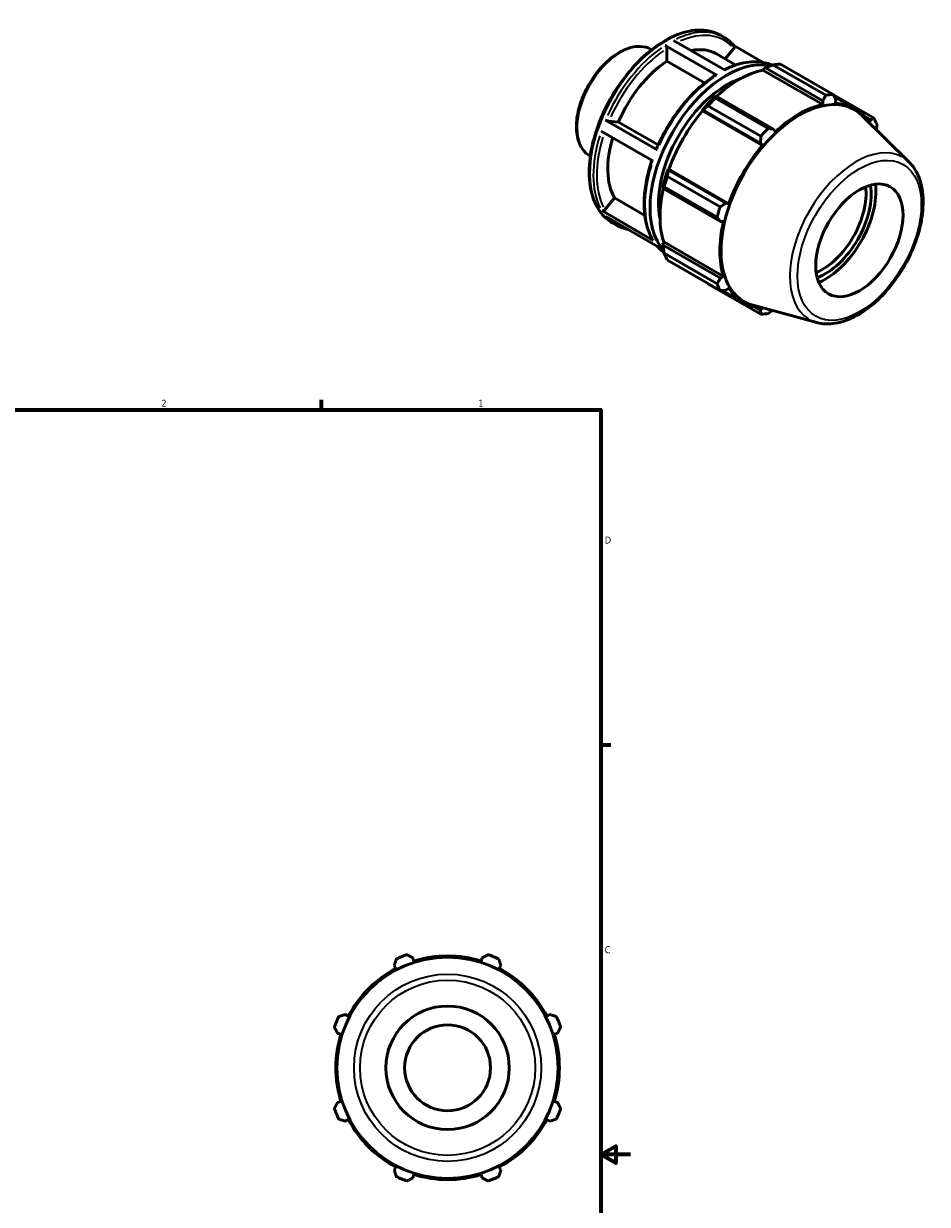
# Model space of a CAD drawing. Header units: inches. Extents: x -2.3 to 37.9, y -5.2 to 26.2.
# Tile 6 of 6: x 25.7 to 37.9, y 10.3 to 26.2. Entities that reach past the tile are written whole.
import ezdxf

# ---------------------------------------------------------------- set-up
doc = ezdxf.new("R2010")
doc.units = ezdxf.units.IN
doc.header["$MEASUREMENT"] = 0
for name, color, linetype, lineweight in [('Border (ANSI)', 7, 'Continuous', 70), ('Visible (ANSI)', 7, 'Continuous', 50), ('Visible Narrow (ANSI)', 7, 'Continuous', 35)]:
    doc.layers.add(name, color=color, linetype=linetype, lineweight=lineweight)
doc.styles.add('Note Text (ANSI)', font='tahoma.ttf')

# ---------------------------------------------------------------- blocks, each defined once
blk = doc.blocks.new('Borders Default Border')
at = {"layer": 'Border (ANSI)'}
for p, q in [((29.75, 21), (29.75, 21.134)), ((33.5, 16.5), (33.634, 16.5))]:
    blk.add_line(p, q, dxfattribs=at)
at = {"layer": 'Border (ANSI)', "flags": 128}
for points in [[(0.5, 1), (0.5, 21), (33.5, 21), (33.5, 1), (0.5, 1)], [(33.9, 11), (33.5, 11), (33.7, 11.115), (33.7, 10.885), (33.5, 11)]]:
    blk.add_lwpolyline(points, dxfattribs=at)
at = {"layer": 'Border (ANSI)', "color": 5, "true_color": 0x0000ff, "char_height": 0.0945, "attachment_point": 7, "style": 'Note Text (ANSI)'}
for s, insert in [('2', (27.596, 21.04)), ('1', (31.854, 21.04)), ('D', (33.553, 19.203)), ('C', (33.552, 13.701))]:
    blk.add_mtext(s, dxfattribs=dict(at, insert=insert))

msp = doc.modelspace()

# ---------------------------------------------------------------- linework, layer by layer
at = {"layer": 'Visible (ANSI)'}
for p, q in [((35.106, 26.028), (35.152, 26.002)), ((35.057, 25.493), (34.364, 25.892)), ((34.388, 25.68), (34.388, 25.852)), ((34.478, 25.959), (35.171, 25.56)), ((35.172, 25.711), (35.287, 25.853)), ((35.68, 25.663), (35.287, 25.89)), ((34.178, 25.838), (34.183, 25.835)), ((35.054, 25.778), (35.314, 25.629)), ((34.895, 25.388), (34.388, 25.68)), ((35.678, 25.561), (35.681, 25.575)), ((35.678, 25.561), (36.482, 25.098)), ((35.681, 25.575), (35.711, 25.591)), ((35.711, 25.591), (36.481, 25.148)), ((36.523, 25.223), (35.813, 25.631)), ((35.913, 25.641), (36.623, 25.232)), ((35.051, 25.212), (35.035, 25.204)), ((35.822, 24.768), (35.051, 25.212)), ((37.17, 24.915), (36.625, 25.229)), ((35.65, 24.672), (34.94, 25.081)), ((35.04, 25.186), (35.75, 24.777)), ((36.481, 25.148), (36.482, 25.098)), ((36.639, 25.202), (36.912, 25.044)), ((36.653, 25.114), (36.658, 25.165)), ((34.863, 25.021), (34.875, 25.025)), ((34.868, 25.013), (34.863, 25.021)), ((34.868, 25.013), (35.672, 24.549)), ((34.875, 25.025), (35.645, 24.582)), ((37.643, 24.324), (37.011, 24.949)), ((37.034, 24.946), (37.124, 24.894)), ((37.124, 24.894), (37.106, 24.855)), ((34.2, 24.344), (33.507, 24.743)), ((33.563, 24.89), (34.257, 24.491)), ((33.607, 24.875), (33.736, 24.863)), ((33.736, 24.863), (34.27, 24.556)), ((35.843, 24.73), (35.822, 24.768)), ((35.645, 24.582), (35.672, 24.549)), ((33.354, 24.408), (33.359, 24.405)), ((34.394, 24.134), (35.103, 23.725)), ((34.409, 24.218), (34.406, 24.231)), ((34.406, 24.231), (34.416, 24.23)), ((35.179, 23.774), (34.409, 24.218)), ((34.416, 24.23), (35.22, 23.767)), ((34.334, 23.989), (34.336, 23.972)), ((34.336, 23.972), (35.106, 23.528)), ((35.062, 23.586), (34.352, 23.995)), ((33.556, 23.686), (33.684, 23.845)), ((33.684, 23.845), (34.092, 23.61)), ((33.512, 23.674), (34.205, 23.275)), ((35.22, 23.767), (35.179, 23.774)), ((34.263, 23.194), (33.569, 23.593)), ((33.656, 23.509), (33.701, 23.483)), ((35.106, 23.528), (35.15, 23.529)), ((34.334, 23.243), (34.345, 23.253)), ((34.336, 23.209), (34.334, 23.243)), ((35.106, 22.766), (34.336, 23.209)), ((34.345, 23.253), (35.15, 22.79)), ((34.352, 23.101), (35.062, 22.692)), ((35.103, 22.6), (34.394, 23.009)), ((34.94, 22.692), (35.65, 22.283)), ((35.15, 22.79), (35.106, 22.766)), ((35.134, 22.602), (35.413, 22.441)), ((35.179, 22.604), (35.22, 22.633)), ((36.402, 22.171), (35.545, 22.403)), ((35.645, 22.333), (35.554, 22.386)), ((35.671, 22.369), (35.645, 22.333)), ((30.99, 13.597), (30.975, 13.643)), ((31.908, 13.643), (31.893, 13.597)), ((30.726, 13.54), (30.748, 13.497)), ((32.135, 13.497), (32.157, 13.54)), ((30.109, 12.858), (30.066, 12.88)), ((32.817, 12.88), (32.774, 12.858)), ((29.963, 12.631), (30.009, 12.616)), ((32.874, 12.616), (32.92, 12.631)), ((30.009, 11.713), (29.963, 11.698)), ((32.92, 11.698), (32.874, 11.713)), ((30.066, 11.449), (30.109, 11.471)), ((32.774, 11.471), (32.817, 11.449)), ((30.748, 10.832), (30.726, 10.789)), ((32.157, 10.789), (32.135, 10.832)), ((30.975, 10.686), (30.99, 10.732)), ((31.893, 10.732), (31.908, 10.686))]:
    msp.add_line(p, q, dxfattribs=at)
for radius in [1.486, 0.829, 0.577]:
    msp.add_circle((31.442, 12.165), radius, dxfattribs=at)
for radius, start, end in [(1.615, 109.792, 115.208), (1.502, 72.5, 107.5), (1.615, 64.792, 70.208), (1.502, 117.5, 152.5), (1.502, 27.5, 62.5), (1.615, 154.792, 160.208), (1.615, 19.792, 25.208), (1.502, 162.5, 197.5), (1.502, 342.5, 17.5), (1.615, 199.792, 205.208), (1.615, 334.792, 340.208), (1.502, 207.5, 242.5), (1.502, 297.5, 332.5), (1.615, 244.792, 250.208), (1.502, 252.5, 287.5), (1.615, 289.792, 295.208)]:
    msp.add_arc((31.442, 12.165), radius, start, end, dxfattribs=at)
for centre, major_axis, start_param, end_param in [((34.45, 24.729), (0.604, 1.05), 0, 0.469691), ((35.189, 24.303), (0.725, 1.26), 0.175392, 2.964551), ((34.45, 24.729), (-0.604, -1.05), 3.998068, 4.91183), ((35.358, 24.206), (0.75, 1.302), 0.478032, 1.071949), ((35.427, 24.166), (0.806, 1.4), 0.343502, 0.438029), ((35.189, 24.303), (-0.645, -1.12), 3.711437, 5.71334), ((36.136, 23.758), (0.806, 1.4), 0.343502, 0.438029), ((35.358, 24.206), (-0.758, -1.316), 4.23049, 4.405023), ((35.427, 24.166), (0.806, 1.4), 1.1289, 1.223427), ((36.166, 23.741), (0.742, 1.288), 6.13202, 9.575944), ((36.162, 23.743), (-0.75, -1.302), 3.619624, 4.23049), ((36.162, 23.743), (0.75, 1.302), 5.991096, 6.586684), ((35.358, 24.206), (0.75, 1.302), 1.26343, 1.874295), ((36.136, 23.758), (0.806, 1.4), 5.841289, 5.935816), ((36.136, 23.758), (-0.806, -1.4), 4.270492, 4.36502), ((34.45, 24.729), (-0.604, -1.05), 5.100313, 5.959028), ((36.162, 23.743), (-0.75, -1.302), 4.405023, 5.015888), ((35.358, 24.206), (-0.758, -1.316), 5.015888, 5.190421), ((35.427, 24.166), (0.806, 1.4), 1.914298, 2.008825), ((35.358, 24.206), (0.75, 1.302), 2.065615, 2.659693), ((36.477, 23.561), (-0.414, -0.718), 0.641388, 2.500204), ((36.512, 23.541), (0.438, 0.761), 3.756555, 5.668223), ((36.512, 23.541), (0.483, 0.838), 3.805265, 5.619513), ((36.136, 23.758), (-0.806, -1.4), 5.055891, 5.150418), ((36.162, 23.743), (-0.75, -1.302), 5.190421, 5.801286), ((35.427, 24.166), (-0.806, -1.4), 5.841289, 5.935816), ((36.136, 23.758), (-0.806, -1.4), 5.841289, 5.935816), ((36.162, 23.743), (-0.75, -1.302), 5.975819, 6.575275), ((36.136, 23.758), (-0.806, -1.4), 0.343502, 0.438029)]:
    msp.add_ellipse(centre, major_axis=major_axis, ratio=0.578093, start_param=start_param, end_param=end_param, dxfattribs=at)
msp.add_ellipse((36.974, 23.275), major_axis=(0.414, 0.718), ratio=0.578093, dxfattribs=at)
for points, knots in [([(35.106, 26.028), (35.029, 26.073), (34.939, 26.097), (34.744, 26.101), (34.639, 26.08), (34.421, 25.996), (34.309, 25.931), (34.091, 25.765), (33.985, 25.663), (33.791, 25.432), (33.702, 25.304), (33.55, 25.034), (33.488, 24.892), (33.394, 24.608), (33.363, 24.467), (33.338, 24.198), (33.343, 24.071), (33.389, 23.844), (33.43, 23.744), (33.534, 23.599), (33.59, 23.547), (33.656, 23.509)], [5.499721, 5.499721, 5.499721, 5.499721, 5.805971, 5.805971, 6.121281, 6.121281, 6.444384, 6.444384, 6.768136, 6.768136, 7.091243, 7.091243, 7.414099, 7.414099, 7.737276, 7.737276, 8.061091, 8.061091, 8.383743, 8.383743, 8.641314, 8.641314, 8.641314, 8.641314]), ([(35.289, 25.887), (35.281, 25.896), (35.273, 25.905), (35.256, 25.923), (35.248, 25.931), (35.23, 25.947), (35.221, 25.955), (35.202, 25.969), (35.192, 25.976), (35.172, 25.99), (35.162, 25.996), (35.152, 26.002)], [5.2968663, 5.2968663, 5.2968663, 5.2968663, 5.3374372, 5.3374372, 5.3780081, 5.3780081, 5.418579, 5.418579, 5.4591499, 5.4591499, 5.4997209, 5.4997209, 5.4997209, 5.4997209]), ([(34.178, 25.838), (34.134, 25.863), (34.083, 25.877), (33.973, 25.881), (33.913, 25.87), (33.789, 25.824), (33.725, 25.788), (33.6, 25.695), (33.54, 25.637), (33.429, 25.507), (33.378, 25.434), (33.292, 25.281), (33.256, 25.201), (33.202, 25.04), (33.184, 24.959), (33.169, 24.805), (33.172, 24.732), (33.199, 24.602), (33.223, 24.544), (33.283, 24.46), (33.316, 24.43), (33.354, 24.408)], [5.499721, 5.499721, 5.499721, 5.499721, 5.796479, 5.796479, 6.107387, 6.107387, 6.432457, 6.432457, 6.759143, 6.759143, 7.084706, 7.084706, 7.409801, 7.409801, 7.735447, 7.735447, 8.062199, 8.062199, 8.386657, 8.386657, 8.641314, 8.641314, 8.641314, 8.641314]), ([(34.364, 25.892), (34.367, 25.891), (34.37, 25.888), (34.376, 25.882), (34.379, 25.879), (34.383, 25.871), (34.385, 25.867), (34.387, 25.859), (34.388, 25.855), (34.388, 25.852)], [0, 0, 0, 0, 0.0311556, 0.0311556, 0.0623406, 0.0623406, 0.0935623, 0.0935623, 0.1248157, 0.1248157, 0.1248157, 0.1248157]), ([(35.289, 25.887), (35.29, 25.886), (35.291, 25.885), (35.293, 25.882), (35.294, 25.878), (35.295, 25.871), (35.294, 25.867), (35.292, 25.86), (35.289, 25.856), (35.287, 25.853)], [0.0218427, 0.0218427, 0.0218427, 0.0218427, 0.0311556, 0.0311556, 0.0623406, 0.0623406, 0.0935623, 0.0935623, 0.1248157, 0.1248157, 0.1248157, 0.1248157]), ([(35.799, 25.626), (35.776, 25.637), (35.751, 25.646), (35.684, 25.664), (35.64, 25.671), (35.548, 25.675), (35.501, 25.672), (35.405, 25.656), (35.356, 25.644), (35.258, 25.61), (35.21, 25.59), (35.162, 25.565)], [5.5580136, 5.5580136, 5.5580136, 5.5580136, 5.6462818, 5.6462818, 5.7928427, 5.7928427, 5.9394036, 5.9394036, 6.0859645, 6.0859645, 6.2259244, 6.2259244, 6.2259244, 6.2259244]), ([(35.04, 25.495), (34.976, 25.453), (34.913, 25.405), (34.789, 25.298), (34.729, 25.239), (34.614, 25.11), (34.559, 25.041), (34.456, 24.896), (34.408, 24.82), (34.32, 24.664), (34.281, 24.583), (34.246, 24.501)], [0.0612623, 0.0612623, 0.0612623, 0.0612623, 0.2482846, 0.2482846, 0.4353068, 0.4353068, 0.6223291, 0.6223291, 0.8093513, 0.8093513, 0.9963736, 0.9963736, 0.9963736, 0.9963736]), ([(35.04, 25.495), (35.04, 25.495), (35.041, 25.495), (35.043, 25.496), (35.046, 25.497), (35.051, 25.496), (35.054, 25.495), (35.057, 25.493)], [0.43465375, 0.43465375, 0.43465375, 0.43465375, 0.43693182, 0.43693182, 0.46811689, 0.46811689, 0.49927246, 0.49927246, 0.49927246, 0.49927246]), ([(33.607, 24.875), (33.605, 24.875), (33.601, 24.876), (33.594, 24.878), (33.59, 24.879), (33.582, 24.882), (33.578, 24.884), (33.57, 24.887), (33.566, 24.889), (33.563, 24.89)], [0.3743415, 0.3743415, 0.3743415, 0.3743415, 0.4055699, 0.4055699, 0.4367766, 0.4367766, 0.4679583, 0.4679583, 0.4991197, 0.4991197, 0.4991197, 0.4991197]), ([(34.257, 24.491), (34.254, 24.493), (34.251, 24.495), (34.248, 24.498), (34.246, 24.499), (34.246, 24.501), (34.246, 24.501), (34.246, 24.501)], [0, 0, 0, 0, 0.03116146, 0.03116146, 0.06234312, 0.06234312, 0.07504374, 0.07504374, 0.07504374, 0.07504374]), ([(34.188, 24.351), (34.161, 24.27), (34.138, 24.189), (34.103, 24.028), (34.092, 23.949), (34.081, 23.795), (34.081, 23.72), (34.094, 23.579), (34.106, 23.513), (34.143, 23.39), (34.167, 23.333), (34.197, 23.282)], [1.1110934, 1.1110934, 1.1110934, 1.1110934, 1.2956599, 1.2956599, 1.4827336, 1.4827336, 1.6698073, 1.6698073, 1.856881, 1.856881, 2.0439547, 2.0439547, 2.0439547, 2.0439547]), ([(36.402, 22.171), (36.48, 22.149), (36.564, 22.147), (36.744, 22.177), (36.841, 22.212), (37.035, 22.318), (37.132, 22.391), (37.316, 22.564), (37.402, 22.665), (37.555, 22.884), (37.622, 23.002), (37.729, 23.245), (37.771, 23.369), (37.823, 23.614), (37.834, 23.733), (37.823, 23.955), (37.801, 24.058), (37.732, 24.216), (37.692, 24.276), (37.643, 24.324)], [2.509294, 2.509294, 2.509294, 2.509294, 2.799875, 2.799875, 3.118485, 3.118485, 3.449377, 3.449377, 3.779579, 3.779579, 4.108264, 4.108264, 4.437029, 4.437029, 4.767401, 4.767401, 5.098022, 5.098022, 5.348555, 5.348555, 5.348555, 5.348555]), ([(33.556, 23.686), (33.553, 23.683), (33.549, 23.679), (33.543, 23.675), (33.538, 23.673), (33.53, 23.671), (33.526, 23.67), (33.519, 23.671), (33.515, 23.672), (33.512, 23.674)], [0.3743415, 0.3743415, 0.3743415, 0.3743415, 0.4055699, 0.4055699, 0.4367766, 0.4367766, 0.4679583, 0.4679583, 0.4991197, 0.4991197, 0.4991197, 0.4991197]), ([(33.701, 23.483), (33.738, 23.461), (33.778, 23.445), (33.835, 23.429), (33.851, 23.425), (33.866, 23.422)], [2.3581282, 2.3581282, 2.3581282, 2.3581282, 2.5046891, 2.5046891, 2.5569203, 2.5569203, 2.5569203, 2.5569203]), ([(34.205, 23.275), (34.202, 23.276), (34.199, 23.279), (34.197, 23.282), (34.197, 23.282), (34.197, 23.282)], [0, 0, 0, 0, 0.03116146, 0.03116146, 0.03273134, 0.03273134, 0.03273134, 0.03273134]), ([(34.259, 23.196), (34.267, 23.187), (34.274, 23.179), (34.29, 23.163), (34.299, 23.154), (34.317, 23.138), (34.326, 23.131), (34.34, 23.12), (34.345, 23.116), (34.35, 23.112)], [2.1593361, 2.1593361, 2.1593361, 2.1593361, 2.1958446, 2.1958446, 2.2364155, 2.2364155, 2.2769864, 2.2769864, 2.2984963, 2.2984963, 2.2984963, 2.2984963])]:
    msp.add_open_spline(points, degree=3, knots=knots, dxfattribs=at)
for points, weights in [([(35.711, 25.591), (35.761, 25.611), (35.813, 25.631)], [1.00489283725, 1.00930626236, 1.01291152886]), ([(35.04, 25.186), (35.045, 25.199), (35.051, 25.212)], [1.01291152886, 1.00930626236, 1.00489283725]), ([(36.481, 25.148), (36.502, 25.184), (36.523, 25.223)], [1.00088757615, 1.00085228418, 1]), ([(36.623, 25.232), (36.641, 25.198), (36.658, 25.165)], [1, 1.00085228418, 1.00088757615]), ([(34.875, 25.025), (34.907, 25.053), (34.94, 25.081)], [1.00489283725, 1.00930626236, 1.01291152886]), ([(37.124, 24.894), (37.146, 24.904), (37.17, 24.915)], [1.00088757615, 1.00085228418, 1]), ([(35.75, 24.777), (35.787, 24.773), (35.822, 24.768)], [1, 1.00085228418, 1.00088757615]), ([(37.211, 24.824), (37.206, 24.792), (37.201, 24.761)], [1, 1.00058053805, 1.00078201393]), ([(35.645, 24.582), (35.648, 24.626), (35.65, 24.672)], [1.00088757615, 1.00085228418, 1]), ([(34.394, 24.134), (34.401, 24.177), (34.409, 24.218)], [1.01291152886, 1.00930626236, 1.00489283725]), ([(34.336, 23.972), (34.343, 23.983), (34.352, 23.995)], [1.00489283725, 1.00930626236, 1.01291152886]), ([(35.103, 23.725), (35.142, 23.75), (35.179, 23.774)], [1, 1.00085228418, 1.00088757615]), ([(35.106, 23.528), (35.084, 23.556), (35.062, 23.586)], [1.00088757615, 1.00085228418, 1]), ([(34.352, 23.101), (34.343, 23.156), (34.336, 23.209)], [1.01291152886, 1.00930626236, 1.00489283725]), ([(34.94, 22.692), (34.939, 22.694), (34.937, 22.696)], [1.01291152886, 1.01272896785, 1.01254433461]), ([(35.062, 22.692), (35.084, 22.73), (35.106, 22.766)], [1, 1.00085228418, 1.00088757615]), ([(35.179, 22.604), (35.142, 22.602), (35.103, 22.6)], [1.00088757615, 1.00085228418, 1]), ([(35.65, 22.283), (35.648, 22.309), (35.645, 22.333)], [1, 1.00085228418, 1.00088757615]), ([(35.801, 22.334), (35.776, 22.313), (35.75, 22.293)], [1.00079626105, 1.00060179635, 1]), ([(30.895, 13.684), (30.936, 13.663), (30.975, 13.643)], [1, 1.00085228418, 1.00088757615]), ([(31.908, 13.643), (31.947, 13.663), (31.988, 13.684)], [1.00088757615, 1.00085228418, 1]), ([(30.726, 13.54), (30.739, 13.582), (30.754, 13.626)], [1.00088757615, 1.00085228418, 1]), ([(32.129, 13.626), (32.144, 13.582), (32.157, 13.54)], [1, 1.00085228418, 1.00088757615]), ([(29.98, 12.852), (30.024, 12.867), (30.066, 12.88)], [1, 1.00085228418, 1.00088757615]), ([(32.817, 12.88), (32.859, 12.867), (32.903, 12.852)], [1.00088757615, 1.00085228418, 1]), ([(29.963, 12.631), (29.943, 12.67), (29.922, 12.711)], [1.00088757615, 1.00085228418, 1]), ([(32.961, 12.711), (32.94, 12.67), (32.92, 12.631)], [1, 1.00085228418, 1.00088757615]), ([(29.922, 11.618), (29.943, 11.659), (29.963, 11.698)], [1, 1.00085228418, 1.00088757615]), ([(32.92, 11.698), (32.94, 11.659), (32.961, 11.618)], [1.00088757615, 1.00085228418, 1]), ([(30.066, 11.449), (30.024, 11.462), (29.98, 11.477)], [1.00088757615, 1.00085228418, 1]), ([(32.903, 11.477), (32.859, 11.462), (32.817, 11.449)], [1, 1.00085228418, 1.00088757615]), ([(30.754, 10.703), (30.739, 10.747), (30.726, 10.789)], [1, 1.00085228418, 1.00088757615]), ([(32.157, 10.789), (32.144, 10.747), (32.129, 10.703)], [1.00088757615, 1.00085228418, 1]), ([(30.975, 10.686), (30.936, 10.666), (30.895, 10.645)], [1.00088757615, 1.00085228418, 1]), ([(31.988, 10.645), (31.947, 10.666), (31.908, 10.686)], [1, 1.00085228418, 1.00088757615])]:
    msp.add_rational_spline(points, weights, degree=2, dxfattribs=at)
at = {"layer": 'Visible Narrow (ANSI)'}
for radius in [1.257, 1.176]:
    msp.add_circle((31.442, 12.165), radius, dxfattribs=at)
for centre, major_axis, start_param, end_param in [((34.381, 24.768), (-0.725, -1.26), 3.298672, 6.126106), ((34.427, 24.742), (0.725, 1.26), 0.036656, 0.696464), ((34.45, 24.729), (0.709, 1.231), 6.127114, 6.944587), ((33.766, 25.123), (-0.412, -0.715), 3.298672, 6.126106), ((34.427, 24.742), (-0.725, -1.26), 4.032684, 4.875109), ((34.45, 24.729), (0.709, 1.231), 0.892383, 1.73247), ((35.12, 24.343), (0.725, 1.26), 0.094659, 0.699517), ((35.12, 24.343), (0.725, 1.26), 0.891091, 1.733516), ((34.427, 24.742), (-0.725, -1.26), 5.079882, 5.922306), ((34.45, 24.729), (-0.709, -1.231), 5.087197, 5.921577), ((36.928, 23.302), (0.627, 1.089), 0.021031, 3.120562), ((35.12, 24.343), (-0.725, -1.26), 5.079882, 5.922306), ((34.427, 24.742), (-0.725, -1.26), 6.090423, 6.27304), ((35.12, 24.343), (-0.725, -1.26), 6.0873, 6.213703)]:
    msp.add_ellipse(centre, major_axis=major_axis, ratio=0.578093, start_param=start_param, end_param=end_param, dxfattribs=at)
msp.add_ellipse((36.974, 23.275), major_axis=(-0.587, -1.019), ratio=0.578093, dxfattribs=at)

# ---------------------------------------------------------------- block references
msp.add_blockref('Borders Default Border', (0, 0))

doc.saveas('drawing.dxf')
